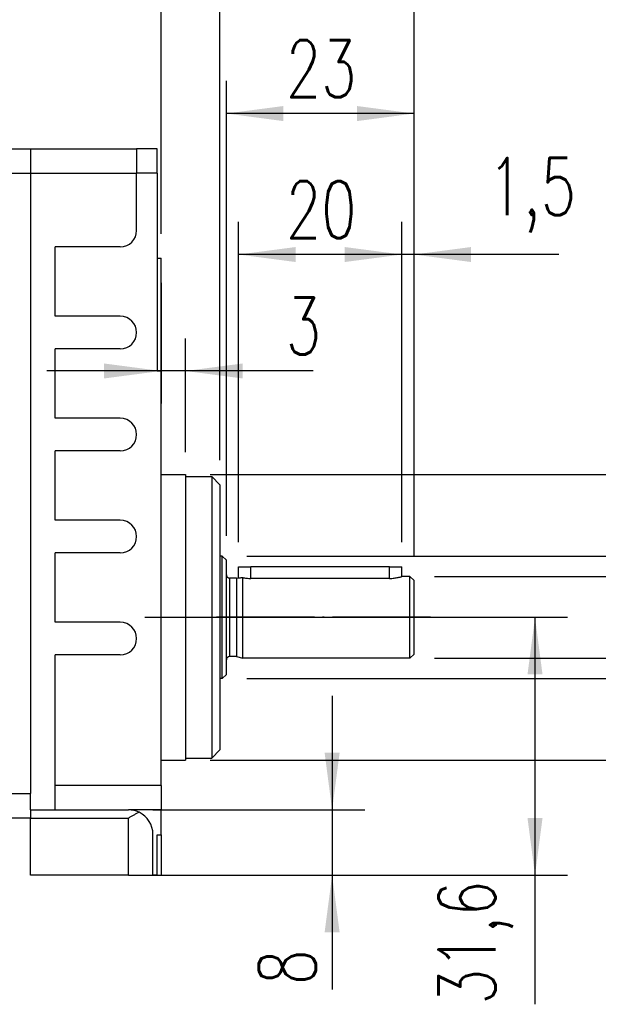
# Model space of a CAD drawing. Header units: inches. Extents: x -280 to 281, y -205 to 205.
# Tile 42 of 46: x 84 to 120, y -24 to 36. Entities that reach past the tile are written whole.
import ezdxf

# ---------------------------------------------------------------- set-up
doc = ezdxf.new("R2010")
doc.units = ezdxf.units.IN
doc.linetypes.add('DOT_CENTER', pattern=[14, 12, -1, 0, -1])
doc.layers.add('1', color=7, linetype='Continuous')
doc.styles.add('CONVERTER_11', font='txt.shx', dxfattribs={"width": 0.72})

# ---------------------------------------------------------------- blocks, each defined once
blk = doc.blocks.new('5222013350_00_G23_G27_BF_B3_B14_Motor_Bgr_63_EEXDe_1_1__9', base_point=(-96.5, -49.25))
at = {"color": 7, "linetype": 'Continuous'}
for p, q in [((151, 56.25), (170, 56.25)), ((170, 56.25), (183, 56.25)), ((183, 56.25), (183, 53.25)), ((185.5, 56.25), (183, 56.25)), ((185.5, 53.25), (185.5, 56.25)), ((183, 46.22), (183, 53.25)), ((185.5, 53.25), (185.5, 42.82)), ((181, 44.22), (173, 44.22)), ((173, 35.72), (173, 44.22)), ((185.5, 42.82), (185.5, 29.02)), ((185.5, 42.82), (186, 42.82)), ((186, 29.02), (186, 42.82)), ((181, 35.72), (173, 35.72)), ((181, 31.72), (173, 31.72)), ((173, 23.22), (173, 31.72)), ((185.5, 29.02), (186, 29.02)), ((186, 16.32), (186, 29.02)), ((181, 23.22), (173, 23.22)), ((181, 19.22), (173, 19.22)), ((173, 10.72), (173, 19.22)), ((186, -18.68), (186, 16.32)), ((186, 16.32), (189, 16.32)), ((189, 16.32), (189, 16.07)), ((189, 16.07), (192.2, 16.07)), ((189, 16.07), (189, -18.43)), ((193.2, 15.07), (192.2, 16.07)), ((192.2, 16.07), (192.2, -18.43)), ((193.2, 15.07), (193.2, 6.32)), ((181, 10.72), (173, 10.72)), ((181, 6.72), (173, 6.72)), ((173, -1.78), (173, 6.72)), ((193.5, 6.32), (193.2, 6.32)), ((193.2, 6.32), (193.2, -8.68)), ((194, 5.82), (193.5, 6.32)), ((193.5, -8.68), (193.5, 6.32)), ((194, 4.02), (194, 5.82)), ((195.5, 3.68), (195.5, 5.02)), ((195.5, 5.02), (197, 5.02)), ((214, 5.02), (197, 5.02)), ((214, 5.02), (215.5, 5.02)), ((215.5, 3.82), (215.5, 5.02)), ((194, -6.38), (194, 4.02)), ((195.25, 3.62), (195.5, 3.68)), ((196, -6.18), (196, 3.69)), ((216.5, 3.82), (215.5, 3.82)), ((216.5, -6.18), (216.5, 3.82)), ((217, 3.32), (216.5, 3.82)), ((195.25, 3.62), (194.4, 3.62)), ((195.25, 3.62), (195.25, -5.98)), ((214, 3.59), (197, 3.59)), ((217, -5.68), (217, 3.32)), ((181, -1.78), (173, -1.78)), ((181, -5.78), (173, -5.78)), ((173, -21.78), (173, -5.78)), ((195.25, -5.98), (194.4, -5.98)), ((195.25, -5.98), (196, -6.18)), ((217, -5.68), (216.5, -6.18)), ((194, -8.18), (194, -6.38)), ((216.5, -6.18), (196, -6.18)), ((194, -8.18), (193.5, -8.68)), ((193.5, -8.68), (193.2, -8.68)), ((193.2, -8.68), (193.2, -17.43)), ((193.2, -17.43), (192.2, -18.43)), ((186, -21.78), (186, -18.68)), ((186, -18.68), (189, -18.68)), ((189, -18.43), (192.2, -18.43)), ((189, -18.43), (189, -18.68)), ((170, -24.78), (170, -22.75)), ((173, -24.78), (173, -21.78)), ((186, -21.78), (186, -24.78)), ((170, -24.78), (173, -24.78)), ((170, -24.78), (170, -25.75)), ((173, -24.78), (182, -24.78)), ((186, -24.78), (182, -24.78)), ((186, -27.85), (186, -24.78)), ((166.99, -25.75), (170, -25.75)), ((170, -25.75), (170, -25.78)), ((170, -32.78), (170, -25.78)), ((185, -32.78), (185, -27.78)), ((185.5, -32.78), (185.5, -27.85)), ((185.5, -27.85), (186, -27.85)), ((186, -27.85), (186, -32.78)), ((182, -32.78), (170, -32.78)), ((182, -32.78), (185, -32.78)), ((185.5, -32.78), (185, -32.78)), ((185.5, -32.78), (186, -32.78))]:
    blk.add_line(p, q, dxfattribs=at)
at = {"color": 8, "linetype": 'Continuous'}
for p, q in [((170, 56.25), (170, 53.25)), ((151, 53.25), (170, 53.25)), ((170, 53.25), (170, -22.75)), ((170, 53.25), (183, 53.25)), ((185.5, 53.25), (183, 53.25)), ((197, 3.59), (197, 5.02)), ((214, 3.59), (214, 5.02)), ((194.4, 3.62), (194.4, -5.98)), ((167, -22.75), (170, -22.75)), ((186, -21.78), (173, -21.78)), ((170, -25.78), (182, -25.78)), ((182, -32.78), (182, -25.78))]:
    blk.add_line(p, q, dxfattribs=at)
at = {"color": 7, "linetype": 'Continuous'}
for centre, radius, start, end in [((181, 46.22), 2, 270, 0), ((181, 33.72), 2, 270, 90), ((181, 21.22), 2, 270, 90), ((181, 8.72), 2, 270, 90), ((194.4, 4.02), 0.4, 180, 270), ((181, -3.78), 2, 270, 90), ((194.4, -6.38), 0.4, 90, 180), ((182, -27.78), 3, 64.4712, 90), ((182, -27.78), 3, 360, 64.4712)]:
    blk.add_arc(centre, radius, start, end, dxfattribs=at)
for points, knots in [([(195.5, 3.68), (195.52, 3.68), (195.57, 3.68), (195.67, 3.68), (195.82, 3.68), (195.94, 3.69), (196, 3.69)], [0, 0, 0, 0, 0.0653829, 0.1307658, 0.3153116, 0.5002802, 0.5002802, 0.5002802, 0.5002802]), ([(196, 3.69), (196.08, 3.68), (196.23, 3.65), (196.48, 3.61), (196.73, 3.59), (196.91, 3.59), (197, 3.59)], [0, 0, 0, 0, 0.236155, 0.468833, 0.738753, 1.006984, 1.006984, 1.006984, 1.006984]), ([(214, 3.59), (214.1, 3.59), (214.29, 3.59), (214.56, 3.62), (214.82, 3.66), (215.04, 3.7), (215.22, 3.74), (215.35, 3.77), (215.43, 3.8), (215.46, 3.81), (215.49, 3.81), (215.5, 3.82), (215.5, 3.82)], [0, 0, 0, 0, 0.28797, 0.57803, 0.821999, 1.070015, 1.235777, 1.404111, 1.448351, 1.492791, 1.507846, 1.5229, 1.5229, 1.5229, 1.5229]), ([(183.29, -25.07), (183.19, -25.13), (182.97, -25.23), (182.65, -25.41), (182.33, -25.59), (182.11, -25.72), (182, -25.78)], [0, 0, 0, 0, 0.348273, 0.721195, 1.093832, 1.473958, 1.473958, 1.473958, 1.473958])]:
    blk.add_open_spline(points, degree=3, knots=knots, dxfattribs=at)
at = {"layer": '1', "color": 2, "linetype": 'DOT_CENTER'}
for p, q in [((184, -1.18), (196, -1.18)), ((219, -1.18), (192.4, -1.18))]:
    blk.add_line(p, q, dxfattribs=at)
blk = doc.blocks.new('5222013350_00_G23_G27_BF_B3_B14_Motor_Bgr_63_EEXDe_1__10', base_point=(-96.5, -49.25))
blk.add_blockref('5222013350_00_G23_G27_BF_B3_B14_Motor_Bgr_63_EEXDe_1_1__9', (-96.5, -49.25))
blk = doc.blocks.new('*D33')
at = {"layer": '1', "color": 2, "linetype": 'Continuous'}
for p, q in [((193.2, 18.07), (193.2, 82.82)), ((217, 6.32), (217, 82.82)), ((217, 78.82), (193.2, 78.82))]:
    blk.add_line(p, q, dxfattribs=at)
at = {"layer": '1', "color": 2}
for points in [[(200.2, 79.74), (200.2, 77.9), (193.2, 78.82)], [(210, 77.9), (210, 79.74), (217, 78.82)]]:
    blk.add_solid(points, dxfattribs=at)
at = {"layer": '1', "color": 3, "insert": (192.94, 81.52), "char_height": 7, "attachment_point": 7, "rotation": 0.0001, "line_spacing_factor": 0.60024, "style": 'CONVERTER_11'}
blk.add_mtext('23,8', dxfattribs=at)
blk = doc.blocks.new('*D34')
at = {"layer": '1', "color": 2, "linetype": 'Continuous'}
for p, q in [((280.16, 38.1), (280.16, 6.32)), ((196.5, 6.32), (284.16, 6.32)), ((280.16, 6.32), (280.16, -8.68)), ((196.5, -8.68), (284.16, -8.68)), ((280.16, -8.68), (280.16, -22.68))]:
    blk.add_line(p, q, dxfattribs=at)
at = {"layer": '1', "color": 2}
for points in [[(279.23, 13.32), (281.08, 13.32), (280.16, 6.32)], [(281.08, -15.68), (279.23, -15.68), (280.16, -8.68)]]:
    blk.add_solid(points, dxfattribs=at)
at = {"layer": '1', "color": 3, "insert": (278.16, 14.16), "char_height": 7, "attachment_point": 7, "rotation": 90, "line_spacing_factor": 0.60024, "style": 'CONVERTER_11'}
blk.add_mtext('\\C4;{\\Fgdt;n}\\C3;15', dxfattribs=at)
blk = doc.blocks.new('*D35')
at = {"layer": '1', "color": 2, "linetype": 'Continuous'}
for p, q in [((195.5, 8.02), (195.5, 47.28)), ((215.5, 8.02), (215.5, 47.28)), ((215.5, 43.28), (195.5, 43.28))]:
    blk.add_line(p, q, dxfattribs=at)
at = {"layer": '1', "color": 2}
for points in [[(202.5, 44.2), (202.5, 42.36), (195.5, 43.28)], [(208.5, 42.36), (208.5, 44.2), (215.5, 43.28)]]:
    blk.add_solid(points, dxfattribs=at)
at = {"layer": '1', "color": 3, "insert": (201.3, 45.28), "char_height": 7, "attachment_point": 7, "rotation": 0.0001, "line_spacing_factor": 0.60024, "style": 'CONVERTER_11'}
blk.add_mtext('20', dxfattribs=at)
blk = doc.blocks.new('*D36')
at = {"layer": '1', "color": 2, "linetype": 'Continuous'}
for p, q in [((215.5, 8.02), (215.5, 47.28)), ((217, 6.32), (217, 47.28)), ((215.5, 43.28), (201.5, 43.28)), ((217, 43.28), (215.5, 43.28)), ((234.73, 43.28), (217, 43.28))]:
    blk.add_line(p, q, dxfattribs=at)
at = {"layer": '1', "color": 2}
for points in [[(208.5, 42.36), (208.5, 44.2), (215.5, 43.28)], [(224, 44.2), (224, 42.36), (217, 43.28)]]:
    blk.add_solid(points, dxfattribs=at)
at = {"layer": '1', "color": 3, "insert": (226.05, 45.98), "char_height": 7, "attachment_point": 7, "rotation": 0.0001, "line_spacing_factor": 0.60024, "style": 'CONVERTER_11'}
blk.add_mtext('1,5', dxfattribs=at)
blk = doc.blocks.new('*D37')
at = {"layer": '1', "color": 2, "linetype": 'Continuous'}
for p, q in [((194, 8.82), (194, 64.56)), ((217, 6.32), (217, 64.56)), ((217, 60.56), (194, 60.56))]:
    blk.add_line(p, q, dxfattribs=at)
at = {"layer": '1', "color": 2}
for points in [[(201, 61.48), (201, 59.63), (194, 60.56)], [(210, 59.63), (210, 61.48), (217, 60.56)]]:
    blk.add_solid(points, dxfattribs=at)
at = {"layer": '1', "color": 3, "insert": (201.3, 62.56), "char_height": 7, "attachment_point": 7, "rotation": 0.0001, "line_spacing_factor": 0.60024, "style": 'CONVERTER_11'}
blk.add_mtext('23', dxfattribs=at)
blk = doc.blocks.new('*D38')
at = {"layer": '1', "color": 2, "linetype": 'Continuous'}
for p, q in [((186, 45.82), (186, 100.31)), ((217, 6.32), (217, 100.31)), ((217, 96.31), (186, 96.31))]:
    blk.add_line(p, q, dxfattribs=at)
at = {"layer": '1', "color": 2}
for points in [[(193, 97.23), (193, 95.39), (186, 96.31)], [(210, 95.39), (210, 97.23), (217, 96.31)]]:
    blk.add_solid(points, dxfattribs=at)
at = {"layer": '1', "color": 3, "insert": (202.14, 98.31), "char_height": 7, "attachment_point": 7, "rotation": 0.0001, "line_spacing_factor": 0.60024, "style": 'CONVERTER_11'}
blk.add_mtext('31', dxfattribs=at)
blk = doc.blocks.new('*D39')
at = {"layer": '1', "color": 2, "linetype": 'Continuous'}
blk.add_line((217, 6.32), (217, 164.72), dxfattribs=at)
blk = doc.blocks.new('*D40')
at = {"layer": '1', "color": 2, "linetype": 'Continuous'}
for p, q in [((258, 44.56), (258, 3.82)), ((219.5, 3.82), (262, 3.82)), ((258, 3.82), (258, -6.18)), ((219.5, -6.18), (262, -6.18)), ((258, -6.18), (258, -20.18))]:
    blk.add_line(p, q, dxfattribs=at)
at = {"layer": '1', "color": 2}
for points in [[(257.07, 10.82), (258.92, 10.82), (258, 3.82)], [(258.92, -13.18), (257.07, -13.18), (258, -6.18)]]:
    blk.add_solid(points, dxfattribs=at)
at = {"layer": '1', "color": 3, "insert": (253.25, 11.12), "char_height": 7, "attachment_point": 7, "rotation": 90, "line_spacing_factor": 0.60024, "style": 'CONVERTER_11'}
blk.add_mtext('\\C4;{\\Fgdt;n}\\C3;\\C3;10\\C2;\\H5;\\S^ k6;', dxfattribs=at)
blk = doc.blocks.new('*D42')
at = {"layer": '1', "color": 2, "linetype": 'Continuous'}
for p, q in [((206.96, -10.78), (206.96, -24.78)), ((185, -24.78), (210.96, -24.78)), ((206.96, -24.78), (206.96, -32.78)), ((188, -32.78), (210.96, -32.78)), ((206.96, -32.78), (206.96, -46.78))]:
    blk.add_line(p, q, dxfattribs=at)
at = {"layer": '1', "color": 2}
for points in [[(206.04, -17.78), (207.88, -17.78), (206.96, -24.78)], [(207.88, -39.78), (206.04, -39.78), (206.96, -32.78)]]:
    blk.add_solid(points, dxfattribs=at)
at = {"layer": '1', "color": 3, "insert": (204.96, -46.21), "char_height": 7, "attachment_point": 7, "rotation": 90, "line_spacing_factor": 0.60024, "style": 'CONVERTER_11'}
blk.add_mtext('8', dxfattribs=at)
blk = doc.blocks.new('*D43')
at = {"layer": '1', "color": 2, "linetype": 'Continuous'}
for p, q in [((187, -1.18), (235.83, -1.18)), ((231.83, -32.78), (231.83, -1.18)), ((185, -32.78), (235.83, -32.78)), ((231.83, -48.6), (231.83, -32.78))]:
    blk.add_line(p, q, dxfattribs=at)
at = {"layer": '1', "color": 2}
for points in [[(232.75, -8.18), (230.91, -8.18), (231.83, -1.18)], [(230.91, -25.78), (232.75, -25.78), (231.83, -32.78)]]:
    blk.add_solid(points, dxfattribs=at)
at = {"layer": '1', "color": 3, "insert": (229.13, -48.6), "char_height": 7, "attachment_point": 7, "rotation": 90, "line_spacing_factor": 0.60024, "style": 'CONVERTER_11'}
blk.add_mtext('31,6', dxfattribs=at)
blk = doc.blocks.new('*D46')
at = {"layer": '1', "color": 2, "linetype": 'Continuous'}
for p, q in [((192, 16.32), (307.54, 16.32)), ((303.54, 16.32), (303.54, -18.68)), ((192, -18.68), (307.54, -18.68))]:
    blk.add_line(p, q, dxfattribs=at)
at = {"layer": '1', "color": 2}
for points in [[(304.46, 9.32), (302.62, 9.32), (303.54, 16.32)], [(302.62, -11.68), (304.46, -11.68), (303.54, -18.68)]]:
    blk.add_solid(points, dxfattribs=at)
at = {"layer": '1', "color": 3, "insert": (296.92, -22.35), "char_height": 7, "attachment_point": 7, "rotation": 90, "line_spacing_factor": 0.60024, "style": 'CONVERTER_11'}
blk.add_mtext('\\C4;{\\Fgdt;n}\\C3;\\C3;35\\C2;\\H5;\\S^ j6;', dxfattribs=at)
blk = doc.blocks.new('*D47')
at = {"layer": '1', "color": 2, "linetype": 'Continuous'}
for p, q in [((186, 39.82), (186, 25.01)), ((189, 19.07), (189, 33.01)), ((186, 29.01), (172, 29.01)), ((189, 29.01), (186, 29.01)), ((204.64, 29.01), (189, 29.01))]:
    blk.add_line(p, q, dxfattribs=at)
at = {"layer": '1', "color": 2}
for points in [[(179, 28.09), (179, 29.93), (186, 29.01)], [(196, 29.93), (196, 28.09), (189, 29.01)]]:
    blk.add_solid(points, dxfattribs=at)
at = {"layer": '1', "color": 3, "insert": (201.28, 31.01), "char_height": 7, "attachment_point": 7, "rotation": 0.0001, "line_spacing_factor": 0.60024, "style": 'CONVERTER_11'}
blk.add_mtext('3', dxfattribs=at)
blk = doc.blocks.new('VordansichtA_von_', base_point=(60.25, 50))
at = {"layer": '1', "color": 7, "linetype": 'Continuous'}
for p, q in [((195.25, 3.62), (194.4, 3.62)), ((195.25, -5.98), (194.4, -5.98))]:
    blk.add_line(p, q, dxfattribs=at)
blk.add_blockref('5222013350_00_G23_G27_BF_B3_B14_Motor_Bgr_63_EEXDe_1__10', (-96.5, -49.25))
at = {"layer": '1'}
for name in ['*D39', '*D38', '*D33', '*D37', '*D35', '*D36', '*D40', '*D47', '*D34', '*D46', '*D43', '*D42']:
    blk.add_blockref(name, (0, 0), dxfattribs=at)

msp = doc.modelspace()

# ---------------------------------------------------------------- block references
at = {"xscale": 0.5, "yscale": 0.5, "zscale": 0.5}
msp.add_blockref('VordansichtA_von_', (30.125, 25), dxfattribs=at)

doc.saveas('drawing.dxf')
